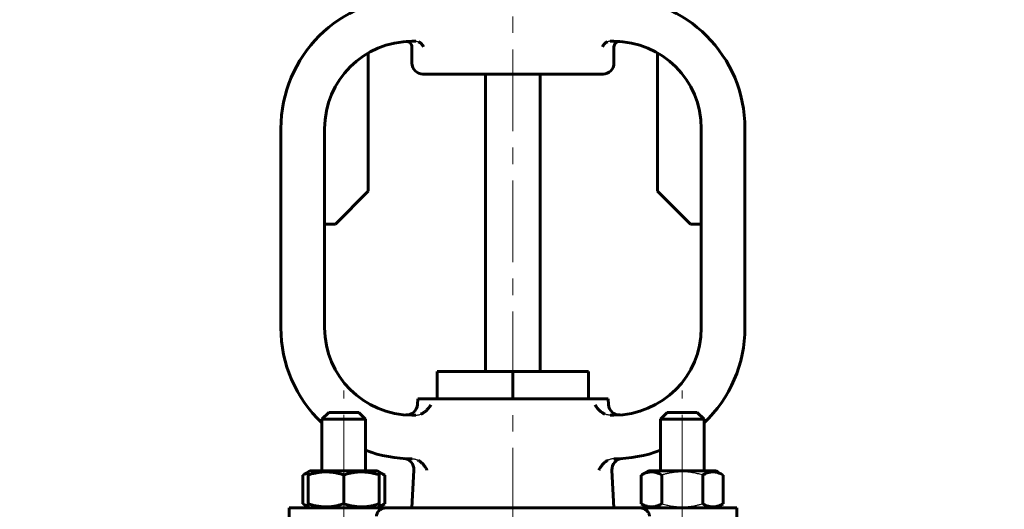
# Model space of a CAD drawing. Header units: millimetres. Extents: x 0 to 420, y 0 to 297.
# Tile 4 of 7: x 80 to 170, y 181 to 226. Entities that reach past the tile are written whole.
import ezdxf

# ---------------------------------------------------------------- set-up
doc = ezdxf.new("R2010")
doc.units = ezdxf.units.MM
for name, pattern in [('K5LT-1', [0]), ('K5LT_AXLED', [12, 7.5, -1.5, 1.5, -1.5]), ('K5LT_BASIC', [0]), ('K5LT_THIN', [0])]:
    doc.linetypes.add(name, pattern=pattern)
doc.layers.add('Системный слой', color=7, linetype='Continuous')
doc.layers.add('Системный слой (1)', color=7, linetype='Continuous', true_color=0x6c6c6c)
doc.styles.add('KDIMTEXTSTYLE', font='txt', dxfattribs={"width": 0.96, "oblique": 15, "height": 5})
doc.styles.add('KTEXTSTYLE', font='txt', dxfattribs={"width": 0.96, "height": 5})
doc.dimstyles.new('KDIMSTYLE (0.50)', dxfattribs={"dimtxt": 5, "dimasz": 1, "dimexe": 2, "dimexo": 0, "dimgap": 1, "dimtad": 1, "dimlfac": 2, "dimtxsty": 'KDIMTEXTSTYLE', "dimsah": 1, "dimcen": 0, "dimdle": 1, "dimadec": 0, "dimazin": 0, "dimtfac": 0.667, "dimtmove": 0, "dimatfit": 3, "dimfxl": 1, "dimtvp": 1, "dimtolj": 1, "dimtzin": 0, "dimarcsym": 0})

# ---------------------------------------------------------------- blocks, each defined once
blk = doc.blocks.new('U3')
at = {"layer": 'Системный слой (1)', "color": 150, "linetype": 'K5LT_BASIC', "lineweight": 60, "true_color": 0x0080ff}
for p, q in [((116.479, 190.673), (116.507, 191.208)), ((115.983, 181.208), (116.165, 184.681))]:
    blk.add_line(p, q, dxfattribs=at)
blk = doc.blocks.new('U4')
at = {"layer": 'Системный слой (1)', "color": 150, "linetype": 'K5LT_BASIC', "lineweight": 60, "true_color": 0x0080ff}
for p, q in [((133.987, 190.673), (133.959, 191.208)), ((134.483, 181.208), (134.301, 184.681))]:
    blk.add_line(p, q, dxfattribs=at)
blk = doc.blocks.new('U6')
at = {"layer": 'Системный слой (1)', "color": 150, "linetype": 'K5LT_BASIC', "lineweight": 60, "true_color": 0x0080ff}
for start, end in [(180, 226.56746), (249.25762, 270)]:
    blk.add_arc((115.983, 197.708), 12, start, end, dxfattribs=at)
blk = doc.blocks.new('U7')
at = {"layer": 'Системный слой (1)', "color": 150, "linetype": 'K5LT_BASIC', "lineweight": 60, "true_color": 0x0080ff}
for start, end in [(313.43254, 0), (270, 290.74238)]:
    blk.add_arc((134.483, 197.708), 12, start, end, dxfattribs=at)
blk = doc.blocks.new('U8')
at = {"layer": 'Системный слой (1)', "color": 150, "linetype": 'K5LT_BASIC', "lineweight": 60, "true_color": 0x0080ff}
for p, q in [((107.733, 189.333), (109.733, 189.333)), ((109.733, 189.333), (111.733, 189.333))]:
    blk.add_line(p, q, dxfattribs=at)
blk = doc.blocks.new('U9')
at = {"layer": 'Системный слой (1)', "color": 150, "linetype": 'K5LT_BASIC', "lineweight": 60, "true_color": 0x0080ff}
for p, q in [((108.358, 189.958), (109.733, 189.958)), ((109.733, 189.958), (111.108, 189.958))]:
    blk.add_line(p, q, dxfattribs=at)
blk = doc.blocks.new('U10')
at = {"layer": 'Системный слой (1)', "color": 150, "linetype": 'K5LT_BASIC', "lineweight": 60, "true_color": 0x0080ff}
for p, q in [((109.733, 184.608), (106.646, 184.608)), ((112.821, 184.608), (109.733, 184.608))]:
    blk.add_line(p, q, dxfattribs=at)
blk = doc.blocks.new('U11')
at = {"layer": 'Системный слой (1)', "color": 150, "linetype": 'K5LT_BASIC', "lineweight": 60, "true_color": 0x0080ff}
for p, q in [((113.152, 184.388), (112.983, 184.448)), ((113.32, 184.313), (113.152, 184.388)), ((113.486, 184.223), (113.32, 184.313))]:
    blk.add_line(p, q, dxfattribs=at)
blk = doc.blocks.new('U12')
at = {"layer": 'Системный слой (1)', "color": 150, "linetype": 'K5LT_BASIC', "lineweight": 60, "true_color": 0x0080ff}
for p, q in [((105.98, 181.592), (106.146, 181.502)), ((106.146, 181.502), (106.314, 181.427)), ((106.314, 181.427), (106.483, 181.368))]:
    blk.add_line(p, q, dxfattribs=at)
blk = doc.blocks.new('U13')
at = {"layer": 'Системный слой (1)', "color": 150, "linetype": 'K5LT_BASIC', "lineweight": 60, "true_color": 0x0080ff}
for p, q in [((112.983, 181.368), (113.152, 181.427)), ((113.152, 181.427), (113.32, 181.502)), ((113.32, 181.502), (113.486, 181.592))]:
    blk.add_line(p, q, dxfattribs=at)
blk = doc.blocks.new('U14')
at = {"layer": 'Системный слой (1)', "color": 150, "linetype": 'K5LT_BASIC', "lineweight": 60, "true_color": 0x0080ff}
for p, q in [((106.146, 184.313), (105.98, 184.223)), ((106.314, 184.388), (106.146, 184.313)), ((106.483, 184.448), (106.314, 184.388))]:
    blk.add_line(p, q, dxfattribs=at)
blk = doc.blocks.new('D3')
at = {"layer": 'Системный слой (1)'}
for points in [[(68.467, 244.958), (67.809, 249.958), (67.151, 244.958), (67.809, 245.458)], [(67.809, 145.958), (68.467, 150.958), (67.809, 150.458), (67.151, 150.958)]]:
    blk.add_hatch(color=7, dxfattribs=at).paths.add_polyline_path(points)
at = {"layer": 'Системный слой (1)', "color": 7, "linetype": 'K5LT_THIN', "lineweight": 18}
for p, q in [((123.014, 249.958), (65.809, 249.958)), ((67.151, 244.958), (67.809, 249.958)), ((67.809, 249.958), (68.467, 244.958)), ((67.809, 249.958), (67.809, 145.958)), ((67.809, 245.458), (67.151, 244.958)), ((68.467, 244.958), (67.809, 245.458)), ((67.809, 145.958), (67.151, 150.958)), ((67.151, 150.958), (67.809, 150.458)), ((67.809, 150.458), (68.467, 150.958)), ((68.467, 150.958), (67.809, 145.958)), ((170.233, 145.958), (65.809, 145.958))]:
    blk.add_line(p, q, dxfattribs=at)
blk.add_wipeout([(66.809, 192.285), (59.427, 192.285), (59.427, 203.176), (66.809, 203.176)]).dxf.layer = 'Системный слой (1)'
at = {"layer": 'Системный слой (1)', "color": 7, "insert": (60.221, 192.285), "char_height": 5, "attachment_point": 1, "rotation": 90, "style": 'KTEXTSTYLE'}
blk.add_mtext('\\fArial|b0|c204|p34;\\H5.0;\\W1.000;\\Q15;\\fGOST Type AU|b0|i0|c204|p34;\\Q15;\\W0.960;208', dxfattribs=at)
blk = doc.blocks.new('KDIMARROW_01')
at = {"layer": 'Системный слой'}
blk.add_hatch(color=0, dxfattribs=at).paths.add_polyline_path([(0, 0), (-5, 0.658), (-4.5, 0), (-5, -0.658)])
at = {"layer": 'Системный слой', "color": 0, "linetype": 'K5LT_THIN', "lineweight": 18}
for p, q in [((-4.5, 0), (-5, 0.658)), ((-5, 0.658), (0, 0)), ((0, 0), (-5, -0.658)), ((-5, -0.658), (-4.5, 0))]:
    blk.add_line(p, q, dxfattribs=at)
at = {"layer": 'Системный слой (1)', "color": 0, "linetype": 'K5LT_THIN', "lineweight": 18}
blk.add_line((292.941, 145.958), (292.441, 145.958), dxfattribs=at)

msp = doc.modelspace()

# ---------------------------------------------------------------- linework, layer by layer
at = {"layer": 'Системный слой (1)', "color": 150, "linetype": 'K5LT_BASIC', "lineweight": 60, "true_color": 0x0080ff}
for p, q in [((116.3413, 223.9513), (115.983, 223.9513)), ((134.483, 223.9513), (134.1247, 223.9513)), ((111.983, 222.8795), (111.983, 210.2075)), ((115.983, 221.9513), (115.983, 223.4346)), ((134.483, 221.9513), (134.483, 223.4346)), ((138.483, 222.8795), (138.483, 210.2075)), ((116.983, 220.9513), (133.483, 220.9513)), ((122.733, 193.7075), (122.733, 220.9513)), ((127.733, 193.7075), (127.733, 220.9513)), ((103.983, 215.9513), (103.983, 197.7075)), ((107.983, 215.9513), (107.983, 197.7075)), ((142.483, 197.7075), (142.483, 215.9513)), ((146.483, 197.7075), (146.483, 215.9513)), ((108.983, 207.2075), (111.983, 210.2075)), ((138.483, 210.2075), (141.483, 207.2075)), ((108.983, 207.2075), (107.983, 207.2075)), ((142.483, 207.2075), (141.483, 207.2075)), ((118.3048, 193.7075), (125.233, 193.7075)), ((118.3048, 191.2075), (118.3048, 193.7075)), ((125.233, 191.2075), (125.233, 193.7075)), ((125.233, 193.7075), (132.1612, 193.7075)), ((132.1612, 191.2075), (132.1612, 193.7075)), ((116.5071, 191.2075), (133.9589, 191.2075)), ((107.733, 189.3325), (108.358, 189.9575)), ((111.733, 189.3325), (111.108, 189.9575)), ((115.983, 189.7075), (116.3375, 189.7075)), ((134.1286, 189.7075), (134.483, 189.7075)), ((138.733, 189.3325), (139.358, 189.9575)), ((139.358, 189.9575), (142.108, 189.9575)), ((142.733, 189.3325), (142.108, 189.9575)), ((107.733, 184.6075), (107.733, 189.3325)), ((111.733, 184.6075), (111.733, 189.3325)), ((138.733, 184.6075), (138.733, 189.3325)), ((138.733, 189.3325), (142.733, 189.3325)), ((142.733, 184.6075), (142.733, 189.3325)), ((115.983, 185.7075), (115.9938, 185.7075)), ((134.4722, 185.7075), (134.483, 185.7075)), ((105.9802, 184.2234), (106.6455, 184.6075)), ((105.9802, 181.5916), (105.9802, 184.2234)), ((106.483, 184.5137), (106.6455, 184.6075)), ((106.483, 184.2234), (106.483, 184.5137)), ((106.483, 181.5916), (106.483, 184.2234)), ((109.733, 181.5916), (109.733, 184.2234)), ((112.983, 184.5137), (112.8205, 184.6075)), ((113.4858, 184.2234), (112.8205, 184.6075)), ((112.983, 184.5137), (112.983, 184.2234)), ((112.983, 181.5916), (112.983, 184.2234)), ((113.4858, 181.5916), (113.4858, 184.2234)), ((136.9802, 184.2234), (137.6455, 184.6075)), ((136.9802, 181.5916), (136.9802, 184.2234)), ((137.483, 184.5137), (137.6455, 184.6075)), ((143.8205, 184.6075), (137.6455, 184.6075)), ((138.8566, 181.5916), (138.8566, 184.2234)), ((142.6094, 181.5916), (142.6094, 184.2234)), ((143.983, 184.5137), (143.8205, 184.6075)), ((144.4858, 184.2234), (143.8205, 184.6075)), ((144.4858, 181.5916), (144.4858, 184.2234)), ((106.6455, 181.2075), (105.9802, 181.5916)), ((106.483, 181.3014), (106.483, 181.5916)), ((106.6455, 181.2075), (106.483, 181.3014)), ((112.8205, 181.2075), (113.4858, 181.5916)), ((112.8205, 181.2075), (112.983, 181.3014)), ((112.983, 181.5916), (112.983, 181.3014)), ((137.6455, 181.2075), (136.9802, 181.5916)), ((137.6455, 181.2075), (137.483, 181.3014)), ((143.8205, 181.2075), (144.4858, 181.5916)), ((143.8205, 181.2075), (143.983, 181.3014)), ((104.733, 176.2075), (104.733, 181.2075)), ((104.733, 181.2075), (113.5327, 181.2075)), ((113.5327, 181.2075), (136.9333, 181.2075)), ((136.9333, 181.2075), (145.733, 181.2075)), ((145.733, 176.2075), (145.733, 181.2075))]:
    msp.add_line(p, q, dxfattribs=at)
for centre, radius, start, end in [((115.983, 215.9513), 12, 90, 180), ((134.483, 215.9513), 12, 0, 90), ((115.983, 215.9513), 8, 90, 180), ((115.483, 223.4346), 0.5, 0, 93.822554), ((134.483, 215.9513), 8, 0, 90), ((134.983, 223.4346), 0.5, 86.178243, 180), ((116.983, 221.9513), 1, 180, 270), ((133.483, 221.9513), 1, 270, 0), ((115.983, 197.7075), 8, 180, 270), ((134.483, 197.7075), 8, 270, 0), ((115.4805, 190.7256), 1, 265.883016, 357), ((134.9856, 190.7256), 1, 183, 274.116984), ((115.1664, 184.7332), 1, 357, 86.398574), ((135.2996, 184.7332), 1, 93.601426, 183)]:
    msp.add_arc(centre, radius, start, end, dxfattribs=at)
at = {"layer": 'Системный слой (1)', "color": 7, "linetype": 'K5LT-1'}
for points, knots in [([(116.3413, 223.9513), (116.3518, 223.9513), (116.3727, 223.9507), (116.4145, 223.9475), (116.4661, 223.9393), (116.5263, 223.9232), (116.5649, 223.9084), (116.5836, 223.9001)], [0, 0, 0, 0, 0.532746, 1.0654919, 2.1286125, 3.1870149, 4.2293064, 4.2293064, 4.2293064, 4.2293064]), ([(134.1247, 223.9513), (134.1142, 223.9513), (134.0933, 223.9507), (134.0516, 223.9475), (133.9999, 223.9393), (133.9398, 223.9232), (133.9011, 223.9084), (133.8824, 223.9001)], [0, 0, 0, 0, 0.532746, 1.0654919, 2.1286125, 3.1870149, 4.2293064, 4.2293064, 4.2293064, 4.2293064]), ([(116.3375, 189.7075), (116.3584, 189.7075), (116.3899, 189.7084), (116.4317, 189.7111), (116.4942, 189.7168), (116.5872, 189.7315), (116.7009, 189.7618), (116.7719, 189.7881), (116.8033, 189.8014)], [0, 0, 0, 0, 0.5097587, 0.764638, 1.0195174, 2.0367534, 3.0493428, 3.877983, 3.877983, 3.877983, 3.877983]), ([(134.1286, 189.7075), (134.1076, 189.7075), (134.0761, 189.7084), (134.0343, 189.7111), (133.9718, 189.7168), (133.8788, 189.7315), (133.7651, 189.7618), (133.6941, 189.7881), (133.6627, 189.8014)], [0, 0, 0, 0, 0.5097587, 0.764638, 1.0195174, 2.0367534, 3.0493428, 3.877983, 3.877983, 3.877983, 3.877983]), ([(115.9938, 185.7075), (116.0147, 185.7075), (116.0567, 185.7064), (116.1401, 185.6998), (116.2434, 185.6833), (116.3641, 185.6507), (116.465, 185.6117), (116.5245, 185.5825), (116.5465, 185.5708)], [0, 0, 0, 0, 0.5172029, 1.0344057, 2.0666114, 3.0943442, 4.1154095, 4.7305467, 4.7305467, 4.7305467, 4.7305467]), ([(134.4722, 185.7075), (134.4513, 185.7075), (134.4093, 185.7064), (134.3259, 185.6998), (134.2226, 185.6833), (134.1019, 185.6507), (134.0011, 185.6117), (133.9415, 185.5825), (133.9195, 185.5708)], [0, 0, 0, 0, 0.5172029, 1.0344057, 2.0666114, 3.0943442, 4.1154095, 4.7305467, 4.7305467, 4.7305467, 4.7305467]), ([(142.6094, 184.2234), (142.522, 184.2487), (142.2985, 184.3098), (141.8926, 184.4035), (141.484, 184.4691), (141.1686, 184.4981), (140.993, 184.5082), (140.8793, 184.5122), (140.784, 184.5137), (140.6813, 184.5139), (140.5527, 184.5115), (140.3981, 184.5045), (140.1762, 184.4884), (139.8548, 184.4508), (139.4887, 184.3842), (139.1456, 184.3037), (138.9527, 184.2512), (138.8566, 184.2234)], [0, 0, 0, 0, 3.1522963, 8.0240269, 14.4303577, 17.4742998, 18.9962709, 20.5182419, 21.4098548, 22.3014677, 24.0846935, 25.8679193, 27.6511451, 31.7925039, 37.0725247, 40.5362624, 44, 44, 44, 44]), ([(138.8566, 181.5916), (138.944, 181.5664), (139.1675, 181.5053), (139.5734, 181.4116), (139.982, 181.346), (140.2974, 181.317), (140.473, 181.3068), (140.5867, 181.3029), (140.6821, 181.3014), (140.7847, 181.3012), (140.9134, 181.3035), (141.0679, 181.3106), (141.2898, 181.3267), (141.6112, 181.3642), (141.9773, 181.4309), (142.3204, 181.5114), (142.5134, 181.5639), (142.6094, 181.5916)], [0, 0, 0, 0, 3.1522963, 8.0240269, 14.4303577, 17.4742998, 18.9962709, 20.5182419, 21.4098548, 22.3014677, 24.0846935, 25.8679193, 27.6511451, 31.7925039, 37.0725247, 40.5362624, 44, 44, 44, 44])]:
    msp.add_open_spline(points, degree=3, knots=knots, dxfattribs=at)
at = {"layer": 'Системный слой (1)', "color": 150, "linetype": 'K5LT_BASIC', "lineweight": 60, "true_color": 0x0080ff}
for points, knots in [([(116.5836, 223.9001), (116.6148, 223.8861), (116.676, 223.8533), (116.7515, 223.7999), (116.8111, 223.7485), (116.8594, 223.7006), (116.916, 223.6364), (116.9761, 223.5521), (117.012, 223.4849), (117.0271, 223.4513)], [0, 0, 0, 0, 1.4316794, 2.9343922, 4.0006152, 4.9278029, 6.0392585, 8.0168044, 10, 10, 10, 10]), ([(133.8824, 223.9001), (133.8512, 223.8861), (133.79, 223.8533), (133.7145, 223.7999), (133.6549, 223.7485), (133.6066, 223.7006), (133.55, 223.6364), (133.4899, 223.5521), (133.454, 223.4849), (133.4389, 223.4513)], [0, 0, 0, 0, 1.4316794, 2.9343922, 4.0006152, 4.9278029, 6.0392585, 8.0168044, 10, 10, 10, 10]), ([(116.8033, 189.8014), (116.8496, 189.8209), (116.9402, 189.8649), (117.0781, 189.9484), (117.2096, 190.0459), (117.3263, 190.1491), (117.4325, 190.2571), (117.5417, 190.3851), (117.639, 190.5221), (117.695, 190.6167), (117.716, 190.6552)], [0, 0, 0, 0, 1.1904934, 2.4011443, 3.8983981, 5.2191958, 6.3454649, 7.8321341, 9.7113321, 11, 11, 11, 11]), ([(133.6627, 189.8014), (133.6164, 189.8209), (133.5258, 189.8649), (133.3879, 189.9484), (133.2564, 190.0459), (133.1397, 190.1491), (133.0335, 190.2571), (132.9243, 190.3851), (132.827, 190.5221), (132.771, 190.6167), (132.75, 190.6552)], [0, 0, 0, 0, 1.1904934, 2.4011443, 3.8983981, 5.2191958, 6.3454649, 7.8321341, 9.7113321, 11, 11, 11, 11]), ([(116.5465, 185.5708), (116.5994, 185.5427), (116.7016, 185.4799), (116.8273, 185.3826), (116.9388, 185.2805), (117.031, 185.1828), (117.1252, 185.0677), (117.2197, 184.9331), (117.3007, 184.791), (117.345, 184.6943), (117.3612, 184.6552)], [0, 0, 0, 0, 1.4325315, 2.8941597, 3.9004771, 5.2214716, 6.347507, 7.8337652, 9.7119598, 11, 11, 11, 11]), ([(133.9195, 185.5708), (133.8666, 185.5427), (133.7644, 185.4799), (133.6387, 185.3826), (133.5272, 185.2805), (133.435, 185.1828), (133.3408, 185.0677), (133.2464, 184.9331), (133.1653, 184.791), (133.121, 184.6943), (133.1049, 184.6552)], [0, 0, 0, 0, 1.4325315, 2.8941597, 3.9004771, 5.2214716, 6.347507, 7.8337652, 9.7119598, 11, 11, 11, 11]), ([(109.733, 184.2234), (109.5899, 184.2711), (109.3547, 184.3418), (109.0387, 184.416), (108.7931, 184.4609), (108.5716, 184.4902), (108.3446, 184.5091), (108.1165, 184.516), (107.8976, 184.5101), (107.6763, 184.4936), (107.4189, 184.4616), (107.0088, 184.3837), (106.6895, 184.2923), (106.483, 184.2234)], [0, 0, 0, 0, 1.8964769, 3.0908579, 4.1035349, 5.0620162, 5.9272166, 6.9998417, 7.9643082, 8.7133903, 9.8225721, 11.2591619, 14, 14, 14, 14]), ([(112.983, 184.2234), (112.8399, 184.2711), (112.6047, 184.3418), (112.2887, 184.416), (112.0431, 184.4609), (111.8216, 184.4902), (111.5946, 184.5091), (111.3665, 184.516), (111.1476, 184.5101), (110.9263, 184.4936), (110.6689, 184.4616), (110.2588, 184.3837), (109.9395, 184.2923), (109.733, 184.2234)], [0, 0, 0, 0, 1.8964769, 3.0908579, 4.1035349, 5.0620162, 5.9272166, 6.9998417, 7.9643082, 8.7133903, 9.8225721, 11.2591619, 14, 14, 14, 14]), ([(138.8566, 184.2234), (138.7368, 184.2926), (138.5786, 184.371), (138.3714, 184.4439), (138.2481, 184.4774), (138.1229, 184.5005), (138.0073, 184.5125), (137.8952, 184.5149), (137.7715, 184.508), (137.6358, 184.4881), (137.4717, 184.4472), (137.2521, 184.3685), (137.0842, 184.2834), (136.9802, 184.2234)], [0, 0, 0, 0, 2.7503561, 3.5880438, 4.6373076, 5.4928492, 6.3590794, 7.1880008, 7.9643082, 9.0854941, 10.1877144, 11.6111122, 14, 14, 14, 14]), ([(144.4858, 184.2234), (144.366, 184.2926), (144.2078, 184.371), (144.0006, 184.4439), (143.8773, 184.4774), (143.7521, 184.5005), (143.6365, 184.5125), (143.5244, 184.5149), (143.4007, 184.508), (143.265, 184.4881), (143.1008, 184.4472), (142.8812, 184.3685), (142.7133, 184.2834), (142.6094, 184.2234)], [0, 0, 0, 0, 2.7503561, 3.5880438, 4.6373076, 5.4928492, 6.3590794, 7.1880008, 7.9643082, 9.0854941, 10.1877144, 11.6111122, 14, 14, 14, 14]), ([(106.483, 181.5916), (106.6261, 181.5439), (106.8613, 181.4732), (107.1773, 181.3991), (107.423, 181.3542), (107.6444, 181.3249), (107.8714, 181.3059), (108.0995, 181.2991), (108.3184, 181.305), (108.5397, 181.3215), (108.7971, 181.3535), (109.2072, 181.4314), (109.5265, 181.5228), (109.733, 181.5916)], [0, 0, 0, 0, 1.8964769, 3.0908579, 4.1035349, 5.0620162, 5.9272166, 6.9998417, 7.9643082, 8.7133903, 9.8225721, 11.2591619, 14, 14, 14, 14]), ([(109.733, 181.5916), (109.8761, 181.5439), (110.1113, 181.4732), (110.4273, 181.3991), (110.673, 181.3542), (110.8944, 181.3249), (111.1214, 181.3059), (111.3495, 181.2991), (111.5684, 181.305), (111.7897, 181.3215), (112.0471, 181.3535), (112.4572, 181.4314), (112.7765, 181.5228), (112.983, 181.5916)], [0, 0, 0, 0, 1.8964769, 3.0908579, 4.1035349, 5.0620162, 5.9272166, 6.9998417, 7.9643082, 8.7133903, 9.8225721, 11.2591619, 14, 14, 14, 14]), ([(136.9802, 181.5916), (137.1001, 181.5225), (137.2582, 181.4441), (137.4654, 181.3712), (137.5887, 181.3377), (137.7139, 181.3146), (137.8295, 181.3026), (137.9417, 181.3001), (138.0653, 181.307), (138.201, 181.327), (138.3652, 181.3679), (138.5848, 181.4466), (138.7527, 181.5316), (138.8566, 181.5916)], [0, 0, 0, 0, 2.7503561, 3.5880438, 4.6373076, 5.4928492, 6.3590794, 7.1880008, 7.9643082, 9.0854941, 10.1877144, 11.6111122, 14, 14, 14, 14]), ([(142.6094, 181.5916), (142.7292, 181.5225), (142.8874, 181.4441), (143.0946, 181.3712), (143.2179, 181.3377), (143.3431, 181.3146), (143.4587, 181.3026), (143.5708, 181.3001), (143.6945, 181.307), (143.8302, 181.327), (143.9943, 181.3679), (144.214, 181.4466), (144.3819, 181.5316), (144.4858, 181.5916)], [0, 0, 0, 0, 2.7503561, 3.5880438, 4.6373076, 5.4928492, 6.3590794, 7.1880008, 7.9643082, 9.0854941, 10.1877144, 11.6111122, 14, 14, 14, 14]), ([(113.5327, 181.2075), (113.5009, 181.2075), (113.4526, 181.2034), (113.3823, 181.1893), (113.3239, 181.1726), (113.2614, 181.149), (113.206, 181.1231), (113.1446, 181.0896), (113.0914, 181.0555), (113.0386, 181.0158), (112.9959, 180.9803), (112.9508, 180.9378), (112.9105, 180.894), (112.8772, 180.853), (112.8499, 180.8153), (112.8256, 180.7772), (112.7961, 180.7243), (112.77, 180.6649), (112.7504, 180.6003), (112.7369, 180.5354), (112.733, 180.488), (112.733, 180.4575)], [0, 0, 0, 0, 2.2238749, 3.3209927, 4.7517655, 6.1458232, 7.5030099, 8.4617921, 10.2848984, 11.1264819, 12.1477346, 13.3227367, 14.4312818, 15.2524119, 16.0198579, 16.764251, 17.485163, 18.9611142, 19.8406173, 20.6198098, 22, 22, 22, 22]), ([(136.9333, 181.2075), (136.9651, 181.2075), (137.0135, 181.2034), (137.0837, 181.1893), (137.1421, 181.1726), (137.2046, 181.149), (137.26, 181.1231), (137.3214, 181.0896), (137.3746, 181.0555), (137.4274, 181.0158), (137.4701, 180.9803), (137.5152, 180.9378), (137.5556, 180.894), (137.5889, 180.853), (137.6161, 180.8153), (137.6404, 180.7772), (137.67, 180.7243), (137.696, 180.6649), (137.7157, 180.6003), (137.7291, 180.5354), (137.733, 180.488), (137.733, 180.4575)], [0, 0, 0, 0, 2.2238749, 3.3209927, 4.7517655, 6.1458232, 7.5030099, 8.4617921, 10.2848984, 11.1264819, 12.1477346, 13.3227367, 14.4312818, 15.2524119, 16.0198579, 16.764251, 17.485163, 18.9611142, 19.8406173, 20.6198098, 22, 22, 22, 22])]:
    msp.add_open_spline(points, degree=3, knots=knots, dxfattribs=at)

# ---------------------------------------------------------------- block references
at = {"layer": 'Системный слой (1)'}
for name in ['U6', 'U7', 'U3', 'U4', 'U9', 'U8', 'U14', 'U10', 'U11', 'U12', 'U13']:
    msp.add_blockref(name, (0, 0), dxfattribs=at)

# ---------------------------------------------------------------- next in the draw order: dimensions: what is measured, and where the dimension line sits
at = {"layer": 'Системный слой (1)', "color": 7}
dim = msp.add_linear_dim(base=(67.809, 249.9575), p1=(170.233, 145.9575), p2=(123.014, 249.9575), angle=90, dimstyle='KDIMSTYLE (0.50)', override={"dimexo": 0, "dimpost": '\\fGOST Type AU|b0|c204|p34;\\H5.0;\\W0.960;\\Q15;<>', "dimblk1": 'KDIMARROW_01', "dimblk2": 'KDIMARROW_01', "dimse1": 0, "dimse2": 0, "dimclrt": 7, "dimtol": 1, "dimtp": 0, "dimtm": 0, "dimtdec": 5, "dimtolj": 1}, dxfattribs=at)
dim.commit()
dim.dimension.update_dxf_attribs({"geometry": 'D3', "text_midpoint": (67.809, 197.9575), "dimtype": 160})

# ---------------------------------------------------------------- next in the draw order: linework, layer by layer
at = {"layer": 'Системный слой (1)', "color": 30, "linetype": 'K5LT_AXLED', "lineweight": 18, "true_color": 0xff8000}
for p, q in [((125.233, 191.7075), (125.233, 251.9575)), ((125.233, 179.2075), (125.233, 193.2075)), ((109.733, 182.2234), (109.733, 191.9575)), ((140.733, 182.2234), (140.733, 191.9575)), ((109.733, 179.2075), (109.733, 183.5916)), ((140.733, 179.2075), (140.733, 183.5916))]:
    msp.add_line(p, q, dxfattribs=at)

doc.saveas('drawing.dxf')
